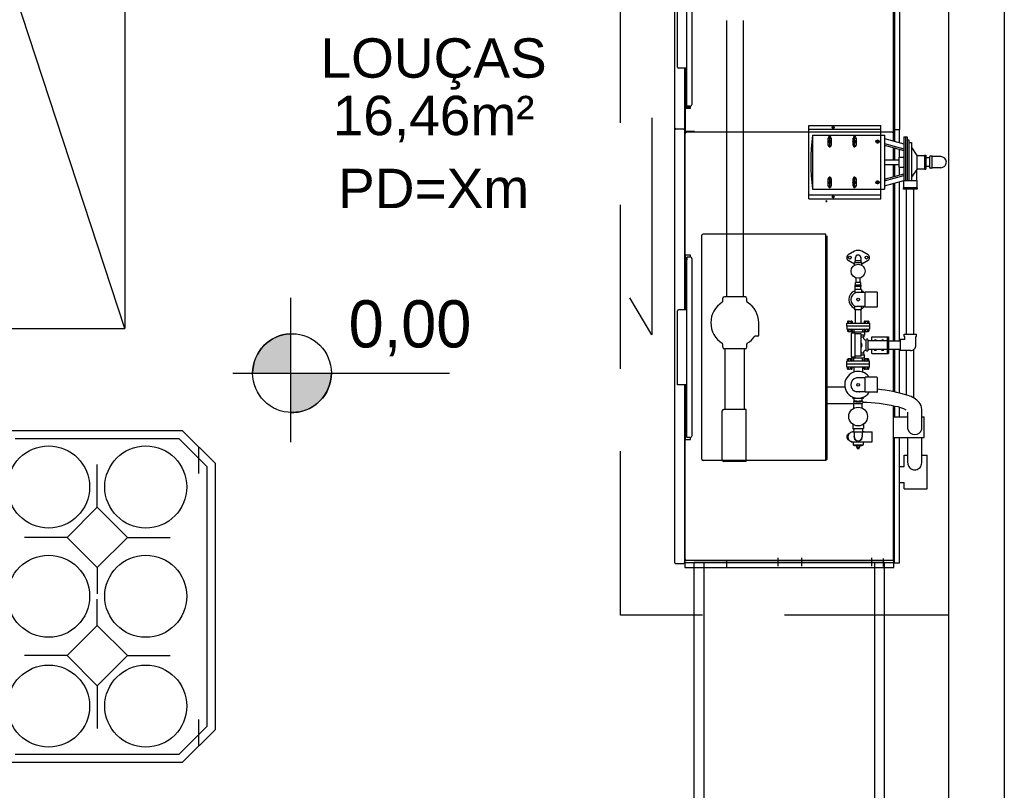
# Model space of a CAD drawing. Header units: millimetres. Extents: x 4 to 3534, y 14 to 98.
# Tile 128 of 161: x 31.14 to 34.14, y 53.88 to 56.23. Entities that reach past the tile are written whole.
import ezdxf

# ---------------------------------------------------------------- set-up
doc = ezdxf.new("R2010")
doc.units = ezdxf.units.MM
doc.header["$MEASUREMENT"] = 0
doc.linetypes.add('Dashed', pattern=[0.75, 0.5, -0.25])
doc.styles.add('Arial', font='arial.ttf')
doc.styles.add('CenturyGothic', font='GOTHIC.TTF')

msp = doc.modelspace()

# ---------------------------------------------------------------- hatches: boundary and pattern name
at = {"linetype": 'Continuous'}
for points in [[(31.9676, 55.14924), (31.9676, 55.26914), (31.9376, 55.26394), (31.9098, 55.25144), (31.8861, 55.23224), (31.868, 55.20774), (31.8567, 55.17954), (31.8528, 55.14924), (31.868, 55.14924), (31.9676, 55.14924)], [(31.9676, 55.02944), (31.9982, 55.03234), (32.0215, 55.03964), (32.0453, 55.05364), (32.0652, 55.07274), (32.0803, 55.09584), (32.0896, 55.12184), (32.0928, 55.14924), (31.9676, 55.14924), (31.9676, 55.03134), (31.9676, 55.02944)]]:
    msp.add_hatch(color=7, dxfattribs=at).paths.add_polyline_path(points)

# ---------------------------------------------------------------- linework, layer by layer
at = {"color": 7}
for p, q in [((34.1432, 58.57241), (34.1432, 51.82244)), ((33.9732, 58.42241), (33.9732, 52.92244)), ((33.139, 54.57164), (33.139, 56.50214)), ((33.8069, 56.51664), (33.8069, 55.89074)), ((33.8084, 56.50394), (33.8084, 55.89074)), ((33.8243, 56.50394), (33.8243, 55.89144)), ((33.8057, 55.88754), (33.8057, 56.49294)), ((33.1758, 55.96264), (33.1758, 56.42344)), ((33.1917, 55.96894), (33.1917, 56.41704)), ((33.1472, 56.08174), (33.1472, 56.30394)), ((33.1758, 56.07854), (33.1758, 56.30714)), ((33.2965, 56.22314), (33.2965, 55.38204)), ((33.3473, 56.22314), (33.3473, 55.38204)), ((33.1758, 56.07854), (33.1504, 56.07854)), ((33.1692, 55.89354), (33.1692, 56.07854)), ((33.1709, 56.07854), (33.1709, 55.98484)), ((33.1707, 55.88754), (33.1707, 55.98334)), ((33.1722, 55.98334), (33.1707, 55.98334)), ((33.1707, 55.95634), (33.1866, 55.95634)), ((33.1709, 55.98484), (33.1758, 55.98484)), ((33.1722, 55.88754), (33.1722, 55.98334)), ((33.1722, 55.95634), (33.1722, 55.98334)), ((33.1724, 55.97534), (33.1724, 55.98484)), ((33.1724, 55.97534), (33.1751, 55.97534)), ((33.1726, 55.96674), (33.175, 55.97084)), ((33.1726, 55.96094), (33.1726, 55.96674)), ((33.1789, 55.95934), (33.1742, 55.95934)), ((33.1801, 55.95754), (33.1745, 55.95754)), ((33.1758, 55.97084), (33.175, 55.97084)), ((33.1751, 55.97534), (33.1751, 55.98484)), ((33.1774, 55.96264), (33.1758, 55.96264)), ((33.1853, 55.96264), (33.1758, 55.96264)), ((33.1806, 55.96094), (33.1806, 55.96264)), ((33.1809, 55.96264), (33.1809, 55.95824)), ((33.1824, 55.96264), (33.1824, 55.95634)), ((33.1866, 55.95634), (33.1866, 55.96274)), ((33.0696, 55.92724), (33.0696, 55.26594)), ((33.1695, 55.90584), (33.1695, 55.34214)), ((33.2965, 55.90584), (33.2965, 55.88364)), ((33.5471, 55.67994), (33.5471, 55.90394)), ((33.5471, 55.90394), (33.7671, 55.90394)), ((33.6257, 55.89794), (33.6185, 55.89794)), ((33.6221, 55.90154), (33.6221, 55.89434)), ((33.7671, 55.67994), (33.7671, 55.90394)), ((33.8069, 55.85634), (33.8069, 55.90584)), ((33.1418, 55.89354), (33.1668, 55.89354)), ((33.1668, 55.89234), (33.1668, 55.89354)), ((33.1668, 55.89234), (33.1692, 55.89234)), ((33.1692, 55.34214), (33.1692, 55.89234)), ((33.1692, 55.89154), (33.1695, 55.89154)), ((33.1707, 55.48204), (33.1707, 55.87974)), ((33.8019, 55.88364), (33.1745, 55.88364)), ((33.1993, 55.88514), (33.1746, 55.88514)), ((33.1993, 55.88514), (33.1993, 55.88364)), ((33.5471, 55.89194), (33.7671, 55.89194)), ((33.5585, 55.87444), (33.7671, 55.87444)), ((33.5585, 55.87444), (33.5585, 55.70944)), ((33.6053, 55.86544), (33.617, 55.86544)), ((33.6066, 55.84344), (33.6066, 55.86544)), ((33.6111, 55.83644), (33.6111, 55.87244)), ((33.6156, 55.86544), (33.6156, 55.84344)), ((33.6813, 55.86544), (33.693, 55.86544)), ((33.6826, 55.84344), (33.6826, 55.86544)), ((33.6871, 55.83644), (33.6871, 55.87244)), ((33.6916, 55.86544), (33.6916, 55.84344)), ((33.7671, 55.87444), (33.7778, 55.87444)), ((33.7778, 55.87444), (33.7778, 55.70944)), ((33.8057, 55.85664), (33.8057, 55.87974)), ((33.8069, 55.89154), (33.8243, 55.89154)), ((33.8084, 55.85584), (33.8084, 55.89154)), ((33.8099, 55.85544), (33.8099, 55.89154)), ((33.8243, 55.85154), (33.8243, 55.89154)), ((33.8371, 55.86944), (33.8371, 55.73624)), ((33.8371, 55.86944), (33.8471, 55.86944)), ((33.8421, 55.86944), (33.8421, 55.73624)), ((33.8471, 55.86944), (33.8471, 55.73624)), ((33.6051, 55.85444), (33.6171, 55.85444)), ((33.6053, 55.84344), (33.617, 55.84344)), ((33.6111, 55.86044), (33.6111, 55.84844)), ((33.6811, 55.85444), (33.6931, 55.85444)), ((33.6813, 55.84344), (33.693, 55.84344)), ((33.6871, 55.86044), (33.6871, 55.84844)), ((33.7631, 55.85444), (33.7511, 55.85444)), ((33.7571, 55.86044), (33.7571, 55.84844)), ((33.7778, 55.86434), (33.8371, 55.84794)), ((33.7778, 55.84874), (33.8371, 55.83234)), ((33.7778, 55.84354), (33.8371, 55.82724)), ((33.8057, 55.79894), (33.8057, 55.83584)), ((33.8069, 55.79894), (33.8069, 55.83554)), ((33.8471, 55.85944), (33.8521, 55.85944)), ((33.8521, 55.85944), (33.8521, 55.73624)), ((33.8521, 55.85144), (33.8601, 55.85144)), ((33.8601, 55.85144), (33.8601, 55.73624)), ((33.8775, 55.81194), (33.8601, 55.83824)), ((33.8084, 55.79894), (33.8084, 55.83514)), ((33.8099, 55.79894), (33.8099, 55.83474)), ((33.8221, 55.80694), (33.8371, 55.80694)), ((33.8221, 55.80694), (33.8221, 55.77694)), ((33.8243, 55.80694), (33.8243, 55.83074)), ((33.8775, 55.81194), (33.9005, 55.81194)), ((33.8775, 55.77194), (33.8775, 55.81194)), ((33.9005, 55.81294), (33.9005, 55.77094)), ((33.9005, 55.81294), (33.9045, 55.81294)), ((33.9045, 55.81294), (33.9045, 55.77094)), ((33.9164, 55.77434), (33.9164, 55.80964)), ((33.9223, 55.81064), (33.9174, 55.81064)), ((33.9233, 55.77434), (33.9233, 55.80964)), ((33.9497, 55.80884), (33.9233, 55.80884)), ((33.7778, 55.79894), (33.8221, 55.79894)), ((33.7778, 55.78494), (33.8221, 55.78494)), ((33.8057, 55.74804), (33.8057, 55.78494)), ((33.8069, 55.74844), (33.8069, 55.78494)), ((33.8084, 55.74884), (33.8084, 55.78494)), ((33.8099, 55.74924), (33.8099, 55.78494)), ((33.8221, 55.77694), (33.8371, 55.77694)), ((33.8243, 55.75324), (33.8243, 55.77694)), ((33.9164, 55.80524), (33.9045, 55.80524)), ((33.9164, 55.77874), (33.9045, 55.77874)), ((33.9164, 55.77874), (33.9164, 55.80524)), ((33.6111, 55.71244), (33.6111, 55.74844)), ((33.6871, 55.71244), (33.6871, 55.74844)), ((33.7778, 55.74044), (33.8371, 55.75674)), ((33.7778, 55.73524), (33.8371, 55.75154)), ((33.8775, 55.77194), (33.8601, 55.74574)), ((33.8759, 55.76954), (33.8759, 55.73624)), ((33.8775, 55.77194), (33.9005, 55.77194)), ((33.9005, 55.77094), (33.9045, 55.77094)), ((33.9223, 55.77334), (33.9174, 55.77334)), ((33.9497, 55.77514), (33.9233, 55.77514)), ((33.6051, 55.73044), (33.6171, 55.73044)), ((33.6053, 55.74144), (33.617, 55.74144)), ((33.6053, 55.71944), (33.617, 55.71944)), ((33.6066, 55.71944), (33.6066, 55.74144)), ((33.6111, 55.73644), (33.6111, 55.72444)), ((33.6156, 55.74144), (33.6156, 55.71944)), ((33.6811, 55.73044), (33.6931, 55.73044)), ((33.6813, 55.74144), (33.693, 55.74144)), ((33.6813, 55.71944), (33.693, 55.71944)), ((33.6826, 55.71944), (33.6826, 55.74144)), ((33.6871, 55.73644), (33.6871, 55.72444)), ((33.6916, 55.74144), (33.6916, 55.71944)), ((33.7631, 55.73044), (33.7511, 55.73044)), ((33.7571, 55.73644), (33.7571, 55.72444)), ((33.7778, 55.71964), (33.8371, 55.73604)), ((33.8057, 55.24774), (33.8057, 55.72734)), ((33.8069, 55.24774), (33.8069, 55.72764)), ((33.8084, 55.24774), (33.8084, 55.72804)), ((33.8099, 55.24774), (33.8099, 55.72854)), ((33.8243, 55.24774), (33.8243, 55.73244)), ((33.8365, 55.73624), (33.8365, 55.71324)), ((33.8365, 55.73624), (33.8765, 55.73624)), ((33.8765, 55.73624), (33.8765, 55.71324)), ((33.5471, 55.69194), (33.7671, 55.69194)), ((33.5585, 55.70944), (33.7671, 55.70944)), ((33.6257, 55.68594), (33.6185, 55.68594)), ((33.6221, 55.68954), (33.6221, 55.68234)), ((33.7671, 55.70944), (33.7778, 55.70944)), ((33.8775, 55.71324), (33.8355, 55.71324)), ((33.8355, 55.71324), (33.8355, 55.70924)), ((33.8775, 55.70924), (33.8355, 55.70924)), ((33.8454, 55.26784), (33.8454, 55.70924)), ((33.8674, 55.26784), (33.8674, 55.70924)), ((33.8775, 55.71324), (33.8775, 55.70924)), ((33.5471, 55.67994), (33.7671, 55.67994)), ((33.6006, 55.67414), (33.5993, 55.67414)), ((33.5993, 55.66974), (33.6028, 55.67324)), ((33.2215, 54.88704), (33.2215, 55.56904)), ((33.5993, 55.57294), (33.2253, 55.57294)), ((33.5993, 54.88314), (33.5993, 55.57294)), ((33.6037, 55.22254), (33.6037, 55.56784)), ((33.1866, 55.50904), (33.1707, 55.50904)), ((33.1722, 55.48204), (33.1722, 55.50904)), ((33.1866, 55.50274), (33.1866, 55.50904)), ((33.6867, 55.52034), (33.6676, 55.50934)), ((33.7279, 55.50934), (33.7089, 55.52034)), ((33.1722, 55.48204), (33.1707, 55.48204)), ((33.1709, 55.48064), (33.1758, 55.48064)), ((33.1709, 55.48064), (33.1709, 55.34214)), ((33.1758, 54.95314), (33.1758, 55.50284)), ((33.1853, 55.50284), (33.1758, 55.50284)), ((33.1758, 55.50284), (33.1758, 55.49464)), ((33.1758, 55.50284), (33.1774, 55.50284)), ((33.1917, 54.95954), (33.1917, 55.49654)), ((33.6676, 55.49284), (33.6867, 55.48184)), ((33.6867, 55.48674), (33.7089, 55.48674)), ((33.6867, 55.47814), (33.6867, 55.48674)), ((33.689, 55.48674), (33.6888, 55.49154)), ((33.7067, 55.49154), (33.6888, 55.49154)), ((33.6898, 55.49154), (33.6898, 55.50104)), ((33.7057, 55.50104), (33.7057, 55.49154)), ((33.7066, 55.48674), (33.7067, 55.49154)), ((33.7089, 55.48184), (33.7279, 55.49284)), ((33.7089, 55.47814), (33.7089, 55.48674)), ((33.1695, 55.42814), (33.1709, 55.42814)), ((33.7073, 55.41694), (33.6883, 55.41694)), ((33.6883, 55.41334), (33.6883, 55.41694)), ((33.7058, 55.42484), (33.6897, 55.42484)), ((33.6897, 55.41694), (33.6897, 55.42484)), ((33.6914, 55.42484), (33.6914, 55.43914)), ((33.7041, 55.42484), (33.7041, 55.43914)), ((33.7058, 55.41694), (33.7058, 55.42484)), ((33.7073, 55.41334), (33.7073, 55.41694)), ((33.7081, 55.40424), (33.6875, 55.40424)), ((33.6875, 55.40424), (33.6875, 55.39274)), ((33.7073, 55.41334), (33.6883, 55.41334)), ((33.6892, 55.40424), (33.6892, 55.41334)), ((33.7196, 55.39464), (33.6932, 55.39464)), ((33.7064, 55.40424), (33.7064, 55.41334)), ((33.7081, 55.40424), (33.7081, 55.39464)), ((33.7549, 55.39604), (33.7196, 55.39604)), ((33.7196, 55.35044), (33.7196, 55.39604)), ((33.7565, 55.35204), (33.7565, 55.39444)), ((31.9676, 55.37904), (31.9676, 54.93904)), ((33.0696, 55.26594), (33.0023, 55.37904)), ((33.2854, 55.36764), (33.2854, 55.37724)), ((33.3537, 55.38204), (33.2902, 55.38204)), ((33.3584, 55.36764), (33.3584, 55.37704)), ((33.1472, 55.11354), (33.1472, 55.33894)), ((33.1758, 55.34214), (33.1504, 55.34214)), ((33.1758, 55.11354), (33.1758, 55.34214)), ((33.6875, 55.34224), (33.6875, 55.35374)), ((33.7081, 55.34224), (33.6875, 55.34224)), ((33.6895, 55.33684), (33.6896, 55.34224)), ((33.6895, 55.30184), (33.6895, 55.33674)), ((33.7196, 55.35174), (33.6932, 55.35174)), ((33.7066, 55.33684), (33.7064, 55.34224)), ((33.7066, 55.30184), (33.7066, 55.33674)), ((33.7081, 55.34224), (33.7081, 55.35174)), ((33.7549, 55.35044), (33.7196, 55.35044)), ((33.3949, 55.26534), (33.3949, 55.30264)), ((33.6628, 55.30184), (33.6628, 55.29224)), ((33.6629, 55.30184), (33.7327, 55.30184)), ((33.6655, 55.30644), (33.6655, 55.30184)), ((33.6658, 55.30704), (33.6664, 55.30764)), ((33.6664, 55.30764), (33.6784, 55.30764)), ((33.6689, 55.30644), (33.6689, 55.30184)), ((33.6758, 55.30644), (33.6758, 55.30184)), ((33.6789, 55.30704), (33.6784, 55.30764)), ((33.6793, 55.30644), (33.6793, 55.30184)), ((33.7163, 55.30644), (33.7163, 55.30184)), ((33.7166, 55.30704), (33.7172, 55.30764)), ((33.7172, 55.30764), (33.7292, 55.30764)), ((33.7197, 55.30644), (33.7197, 55.30184)), ((33.7266, 55.30644), (33.7266, 55.30184)), ((33.7297, 55.30704), (33.7292, 55.30764)), ((33.7301, 55.30644), (33.7301, 55.30184)), ((33.7327, 55.30184), (33.7327, 55.29224)), ((31.9676, 55.26914), (31.9676, 55.02944)), ((33.6629, 55.29234), (33.6629, 55.28284)), ((33.7327, 55.29234), (33.6629, 55.29234)), ((33.6629, 55.28284), (33.7327, 55.28284)), ((33.6652, 55.28214), (33.6652, 55.27654)), ((33.6778, 55.27604), (33.667, 55.27604)), ((33.6684, 55.27594), (33.6692, 55.27514)), ((33.6688, 55.28214), (33.6688, 55.27654)), ((33.6756, 55.27514), (33.6692, 55.27514)), ((33.6763, 55.27594), (33.6756, 55.27514)), ((33.676, 55.28214), (33.676, 55.27654)), ((33.6883, 55.27094), (33.6771, 55.27094)), ((33.6771, 55.19784), (33.6771, 55.27094)), ((33.7168, 55.27414), (33.6787, 55.27414)), ((33.6787, 55.27414), (33.6787, 55.27094)), ((33.6796, 55.28214), (33.6796, 55.27654)), ((33.6844, 55.28284), (33.6844, 55.27414)), ((33.6883, 55.19784), (33.6883, 55.27094)), ((33.7073, 55.26844), (33.6883, 55.26844)), ((33.7073, 55.20044), (33.7073, 55.26844)), ((33.7111, 55.28284), (33.7111, 55.27414)), ((33.716, 55.28214), (33.716, 55.27654)), ((33.7168, 55.27414), (33.7168, 55.26454)), ((33.7286, 55.27604), (33.7178, 55.27604)), ((33.7192, 55.27594), (33.72, 55.27514)), ((33.7196, 55.28214), (33.7196, 55.27654)), ((33.7264, 55.27514), (33.72, 55.27514)), ((33.7271, 55.27594), (33.7264, 55.27514)), ((33.7268, 55.28214), (33.7268, 55.27654)), ((33.7304, 55.28214), (33.7304, 55.27654)), ((33.7327, 55.29234), (33.7327, 55.28284)), ((33.8385, 55.26784), (33.8758, 55.26784)), ((33.8385, 55.26094), (33.8385, 55.26784)), ((33.8758, 55.26094), (33.8758, 55.26784)), ((33.2854, 55.22804), (33.2854, 55.23764)), ((33.3584, 55.22804), (33.3584, 55.23764)), ((33.3918, 55.26214), (33.3827, 55.26214)), ((33.7168, 55.26454), (33.7073, 55.26454)), ((33.7154, 55.25914), (33.7073, 55.25914)), ((33.7138, 55.25764), (33.7138, 55.25834)), ((33.7162, 55.25994), (33.7162, 55.26384)), ((33.7217, 55.25044), (33.721, 55.25044)), ((33.7225, 55.21674), (33.7225, 55.25204)), ((33.7272, 55.25284), (33.7233, 55.25284)), ((33.728, 55.21674), (33.728, 55.25204)), ((33.7865, 55.24774), (33.728, 55.24774)), ((33.7391, 55.25984), (33.7899, 55.25984)), ((33.7391, 55.24774), (33.7391, 55.25984)), ((33.7865, 55.25984), (33.7865, 55.20904)), ((33.7899, 55.25344), (33.7865, 55.25344)), ((33.7899, 55.25984), (33.7899, 55.20904)), ((33.7899, 55.24774), (33.826, 55.24774)), ((33.826, 55.25124), (33.826, 55.21784)), ((33.8405, 55.25124), (33.826, 55.25124)), ((33.8385, 55.26094), (33.8405, 55.26094)), ((33.8405, 55.25124), (33.8405, 55.26094)), ((33.8739, 55.26094), (33.8758, 55.26094)), ((33.8739, 55.23464), (33.8739, 55.26094)), ((33.3537, 55.22324), (33.2902, 55.22324)), ((33.2927, 55.03864), (33.2927, 55.22324)), ((33.3512, 55.03864), (33.3512, 55.22324)), ((33.6037, 54.88824), (33.6037, 55.22254)), ((33.7154, 55.20974), (33.7073, 55.20974)), ((33.7138, 55.21044), (33.7138, 55.21124)), ((33.7162, 55.20504), (33.7162, 55.20894)), ((33.7217, 55.21834), (33.721, 55.21834)), ((33.7272, 55.21604), (33.7233, 55.21604)), ((33.7865, 55.22104), (33.728, 55.22104)), ((33.7391, 55.20904), (33.7391, 55.22104)), ((33.7391, 55.20904), (33.7899, 55.20904)), ((33.7899, 55.21534), (33.7865, 55.21534)), ((33.826, 55.22104), (33.7899, 55.22104)), ((33.8057, 55.09244), (33.8057, 55.22104)), ((33.8069, 55.09224), (33.8069, 55.22104)), ((33.8084, 55.09194), (33.8084, 55.22104)), ((33.8099, 55.09164), (33.8099, 55.22104)), ((33.8243, 55.08834), (33.8243, 55.22104)), ((33.8572, 55.21784), (33.826, 55.21784)), ((33.8455, 55.08274), (33.8455, 55.21754)), ((33.8675, 55.07334), (33.8675, 55.22154)), ((33.6629, 55.17644), (33.6629, 55.18604)), ((33.7327, 55.18604), (33.6629, 55.18604)), ((33.6629, 55.16694), (33.6629, 55.17644)), ((33.7327, 55.17644), (33.6629, 55.17644)), ((33.6652, 55.18654), (33.6652, 55.19214)), ((33.667, 55.19274), (33.6778, 55.19274)), ((33.6684, 55.19284), (33.6692, 55.19364)), ((33.6688, 55.18654), (33.6688, 55.19214)), ((33.6692, 55.19364), (33.6756, 55.19364)), ((33.6763, 55.19284), (33.6756, 55.19364)), ((33.676, 55.18654), (33.676, 55.19214)), ((33.6883, 55.19784), (33.6771, 55.19784)), ((33.6787, 55.19474), (33.6787, 55.19784)), ((33.7168, 55.19474), (33.6787, 55.19474)), ((33.6796, 55.18654), (33.6796, 55.19214)), ((33.6844, 55.18604), (33.6844, 55.19474)), ((33.7073, 55.20044), (33.6883, 55.20044)), ((33.7168, 55.20424), (33.7073, 55.20424)), ((33.7111, 55.18604), (33.7111, 55.19474)), ((33.716, 55.18654), (33.716, 55.19214)), ((33.7168, 55.19474), (33.7168, 55.20424)), ((33.7178, 55.19274), (33.7286, 55.19274)), ((33.7192, 55.19284), (33.72, 55.19364)), ((33.7196, 55.18654), (33.7196, 55.19214)), ((33.72, 55.19364), (33.7264, 55.19364)), ((33.7271, 55.19284), (33.7264, 55.19364)), ((33.7268, 55.18654), (33.7268, 55.19214)), ((33.7304, 55.18654), (33.7304, 55.19214)), ((33.7327, 55.17644), (33.7327, 55.18604)), ((33.7327, 55.16694), (33.7327, 55.17644)), ((31.7927, 55.14924), (32.4527, 55.14924)), ((31.8528, 55.14924), (32.0928, 55.14924)), ((33.7327, 55.16694), (33.6629, 55.16694)), ((33.6655, 55.16234), (33.6655, 55.16694)), ((33.6658, 55.16174), (33.6664, 55.16114)), ((33.6784, 55.16114), (33.6664, 55.16114)), ((33.6689, 55.16234), (33.6689, 55.16694)), ((33.6758, 55.16234), (33.6758, 55.16694)), ((33.6789, 55.16174), (33.6784, 55.16114)), ((33.6793, 55.16234), (33.6793, 55.16694)), ((33.6813, 55.15174), (33.683, 55.15174)), ((33.6813, 55.15104), (33.6813, 55.15174)), ((33.6843, 55.16694), (33.6848, 55.15244)), ((33.7113, 55.16694), (33.7107, 55.15244)), ((33.7126, 55.15174), (33.7142, 55.15174)), ((33.7142, 55.15104), (33.7142, 55.15174)), ((33.7163, 55.16234), (33.7163, 55.16694)), ((33.7166, 55.16174), (33.7172, 55.16114)), ((33.7292, 55.16114), (33.7172, 55.16114)), ((33.7197, 55.16234), (33.7197, 55.16694)), ((33.7266, 55.16234), (33.7266, 55.16694)), ((33.7297, 55.16174), (33.7292, 55.16114)), ((33.7301, 55.16234), (33.7301, 55.16694)), ((33.7196, 55.13514), (33.693, 55.13514)), ((33.7549, 55.13644), (33.7196, 55.13644)), ((33.7196, 55.09084), (33.7196, 55.13644)), ((33.7565, 55.09244), (33.7565, 55.13484)), ((33.1758, 55.11354), (33.1472, 55.11354)), ((33.1692, 54.57004), (33.1692, 55.11354)), ((33.1695, 55.11354), (33.1695, 54.55654)), ((33.1709, 55.11354), (33.1709, 54.97544)), ((33.6037, 55.10734), (33.6573, 55.10734)), ((33.7196, 55.09224), (33.693, 55.09224)), ((33.7549, 55.09084), (33.7196, 55.09084)), ((33.6037, 55.05654), (33.6866, 55.05654)), ((33.6813, 55.07254), (33.6813, 55.07624)), ((33.6813, 55.07254), (33.7142, 55.07254)), ((33.6835, 55.06254), (33.6835, 55.05924)), ((33.7105, 55.05614), (33.6851, 55.05614)), ((33.6851, 55.04254), (33.6851, 55.05614)), ((33.6854, 55.06404), (33.7102, 55.06404)), ((33.6855, 55.06244), (33.6858, 55.07254)), ((33.6867, 55.05614), (33.6867, 55.05774)), ((33.7049, 55.05774), (33.6906, 55.05774)), ((33.7089, 55.05614), (33.7089, 55.05774)), ((33.7101, 55.06244), (33.7098, 55.07254)), ((33.7105, 55.04254), (33.7105, 55.05614)), ((33.7121, 55.06254), (33.7121, 55.05924)), ((33.7142, 55.07254), (33.7142, 55.07624)), ((33.2839, 54.88464), (33.2839, 55.03384)), ((33.357, 55.03864), (33.2887, 55.03864)), ((33.357, 54.87984), (33.357, 55.03864)), ((33.8057, 54.58264), (33.8057, 55.04914)), ((33.8069, 55.01624), (33.8069, 55.04894)), ((33.8084, 55.01624), (33.8084, 55.04854)), ((33.8099, 55.01624), (33.8099, 55.04824)), ((33.8243, 55.01624), (33.8243, 55.04484)), ((33.849, 54.97834), (33.849, 55.02994)), ((33.8917, 54.97814), (33.8917, 55.03864)), ((33.8057, 55.01624), (33.849, 55.01624)), ((33.8917, 55.01624), (33.8986, 55.01624)), ((33.8986, 54.95274), (33.8986, 55.01624)), ((31.6391, 54.97354), (31.1191, 54.97354)), ((31.7391, 54.87354), (31.6391, 54.97354)), ((33.1707, 54.58264), (33.1707, 54.97404)), ((33.1722, 54.97404), (33.1707, 54.97404)), ((33.1709, 54.97544), (33.1758, 54.97544)), ((33.1722, 54.94704), (33.1722, 54.97404)), ((33.6842, 54.97284), (33.679, 54.96974)), ((33.6819, 54.99314), (33.6819, 54.98094)), ((33.682, 54.97004), (33.6841, 54.97004)), ((33.7121, 54.97944), (33.6834, 54.97944)), ((33.6844, 54.97944), (33.6841, 54.96904)), ((33.7115, 54.96894), (33.6841, 54.96894)), ((33.6859, 54.96894), (33.6859, 54.95494)), ((33.7097, 54.96894), (33.7097, 54.95494)), ((33.7111, 54.97944), (33.7115, 54.96904)), ((33.7161, 54.97004), (33.7113, 54.97284)), ((33.7114, 54.97004), (33.7391, 54.97004)), ((33.7137, 54.99314), (33.7137, 54.98094)), ((33.7407, 54.94154), (33.7407, 54.96844)), ((31.6288, 54.94854), (31.1295, 54.94854)), ((31.7141, 54.86324), (31.6288, 54.94854)), ((33.1707, 54.94704), (33.1866, 54.94704)), ((33.1758, 54.95314), (33.1758, 54.96144)), ((33.1853, 54.95314), (33.1758, 54.95314)), ((33.1866, 54.94704), (33.1866, 54.95334)), ((33.6706, 54.96494), (33.6676, 54.96324)), ((33.6676, 54.94674), (33.6706, 54.94504)), ((33.6816, 54.93904), (33.6767, 54.94084)), ((33.6795, 54.93984), (33.6826, 54.93804)), ((33.6819, 54.93994), (33.7391, 54.93994)), ((33.6827, 54.93754), (33.6827, 54.93114)), ((33.7129, 54.93994), (33.7129, 54.93114)), ((33.7129, 54.93804), (33.7161, 54.93984)), ((33.8057, 54.95274), (33.8986, 54.95274)), ((33.8069, 54.55654), (33.8069, 54.95274)), ((33.8084, 54.57094), (33.8084, 54.95274)), ((33.8243, 54.57094), (33.8243, 54.95274)), ((33.8491, 54.87544), (33.849, 54.95274)), ((33.8916, 54.87534), (33.8916, 54.95274)), ((31.6891, 54.84354), (31.6891, 54.92354)), ((33.7113, 54.92954), (33.6843, 54.92954)), ((33.6867, 54.92954), (33.6867, 54.92724)), ((33.7089, 54.92724), (33.6867, 54.92724)), ((33.6926, 54.92714), (33.6925, 54.92404)), ((33.6931, 54.92404), (33.6925, 54.92404)), ((33.6925, 54.92404), (33.703, 54.92404)), ((33.6946, 54.92074), (33.6946, 54.92244)), ((33.6994, 54.91924), (33.6961, 54.91924)), ((33.701, 54.92074), (33.701, 54.92244)), ((33.703, 54.92404), (33.7029, 54.92714)), ((33.7089, 54.92954), (33.7089, 54.92724)), ((33.5993, 54.88314), (33.2253, 54.88314)), ((33.357, 54.87984), (33.2887, 54.87984)), ((33.6028, 54.88604), (33.5993, 54.88954)), ((33.6006, 54.88514), (33.5993, 54.88514)), ((33.8385, 54.89904), (33.8491, 54.89904)), ((33.8385, 54.86494), (33.8385, 54.89904)), ((33.8491, 54.87534), (33.8494, 54.87184)), ((33.8913, 54.87184), (33.8916, 54.87544)), ((33.8916, 54.89904), (33.9084, 54.89904)), ((33.9084, 54.79694), (33.9084, 54.89904)), ((31.3791, 54.74054), (31.3791, 54.87054)), ((31.7141, 54.07394), (31.7141, 54.86324)), ((31.7391, 54.06354), (31.7391, 54.87354)), ((33.8243, 54.86494), (33.8385, 54.86494)), ((33.8494, 54.87184), (33.8504, 54.86834)), ((33.8504, 54.86834), (33.852, 54.86504)), ((33.852, 54.86504), (33.8541, 54.86214)), ((33.8541, 54.86214), (33.8567, 54.85954)), ((33.8567, 54.85954), (33.8597, 54.85754)), ((33.8597, 54.85754), (33.8631, 54.85604)), ((33.8631, 54.85604), (33.8667, 54.85504)), ((33.8667, 54.85504), (33.8704, 54.85474)), ((33.8704, 54.85474), (33.874, 54.85504)), ((33.874, 54.85504), (33.8776, 54.85604)), ((33.8776, 54.85604), (33.881, 54.85754)), ((33.881, 54.85754), (33.884, 54.85964)), ((33.884, 54.85964), (33.8866, 54.86214)), ((33.8866, 54.86214), (33.8887, 54.86504)), ((33.8887, 54.86504), (33.8903, 54.86834)), ((33.8903, 54.86834), (33.8913, 54.87184)), ((33.8243, 54.81634), (33.8385, 54.81634)), ((33.8385, 54.79694), (33.8385, 54.81634)), ((33.8385, 54.79694), (33.9084, 54.79694)), ((31.2872, 54.64854), (31.1572, 54.64854)), ((31.471, 54.64854), (31.601, 54.64854)), ((33.8018, 54.57874), (33.1746, 54.57874)), ((33.2965, 54.57874), (33.2965, 54.55654)), ((33.4528, 54.58654), (33.4528, 54.56114)), ((33.5249, 54.58654), (33.5249, 54.56114)), ((33.7389, 54.58654), (33.7389, 54.56114)), ((33.7751, 54.56034), (33.7751, 54.58404)), ((31.3791, 54.55664), (31.3791, 54.47664)), ((33.1418, 54.56884), (33.1668, 54.56884)), ((33.1668, 54.56884), (33.1668, 54.57004)), ((33.1668, 54.57004), (33.1692, 54.57004)), ((33.1692, 54.57094), (33.1695, 54.57094)), ((33.1695, 54.57244), (33.8069, 54.57244)), ((33.1695, 54.55654), (33.8069, 54.55654)), ((33.1982, 52.97244), (33.1982, 54.57244)), ((33.7782, 54.57244), (33.1982, 54.57244)), ((33.2282, 53.00244), (33.2282, 54.57244)), ((33.7482, 53.00244), (33.7482, 54.57244)), ((33.7782, 52.97244), (33.7782, 54.57244)), ((33.8069, 54.57094), (33.8243, 54.57094)), ((31.3791, 54.38054), (31.3791, 54.46054)), ((31.2872, 54.28854), (31.1572, 54.28854)), ((31.471, 54.28854), (31.601, 54.28854)), ((31.3791, 54.19664), (31.3791, 54.06664)), ((31.6288, 53.98854), (31.7141, 54.07394)), ((31.6891, 54.01354), (31.6891, 54.09354)), ((31.6391, 53.96354), (31.7391, 54.06354)), ((31.1295, 53.98854), (31.6288, 53.98854)), ((31.1191, 53.96354), (31.6391, 53.96354))]:
    msp.add_line(p, q, dxfattribs=at)
msp.add_lwpolyline([(31.0032, 56.68524), (31.0032, 55.28524), (31.4632, 55.28524), (31.0032, 56.68524), (31.4632, 56.68524), (31.4632, 55.28524)], dxfattribs=at)
at = {"color": 7, "linetype": 'Dashed'}
msp.add_lwpolyline([(33.9732, 56.66184), (33.9732, 54.41184), (32.9732, 54.41184), (32.9732, 56.66184), (33.9732, 56.66184)], dxfattribs=at)
at = {"color": 7}
for points in [[(31.471, 54.64854), (31.3791, 54.55664), (31.2872, 54.64854), (31.3791, 54.74054), (31.471, 54.64854)], [(31.471, 54.28854), (31.3791, 54.38054), (31.2872, 54.28854), (31.3791, 54.19664), (31.471, 54.28854)]]:
    msp.add_lwpolyline(points, close=True, dxfattribs=at)
for centre, radius in [((33.6221, 55.89794), 0.003), ((33.6111, 55.85444), 0.005), ((33.6871, 55.85444), 0.005), ((33.7571, 55.85444), 0.005), ((33.6111, 55.73044), 0.005), ((33.6871, 55.73044), 0.005), ((33.7571, 55.73044), 0.005), ((33.6221, 55.68594), 0.003), ((33.6724, 55.50104), 0.00437), ((33.7232, 55.50104), 0.00437), ((33.6978, 55.45974), 0.02144), ((33.6978, 55.37324), 0.00437), ((31.9728, 55.14924), 0.12), ((33.6978, 55.11364), 0.00437), ((33.6978, 55.01694), 0.02857), ((31.2311, 54.80234), 0.125), ((31.5272, 54.80234), 0.125), ((31.2311, 54.46944), 0.125), ((31.5272, 54.46944), 0.125), ((31.2311, 54.13484), 0.125), ((31.5272, 54.13484), 0.125)]:
    msp.add_circle(centre, radius, dxfattribs=at)
for centre, radius, start, end in [((33.1504, 56.08174), 0.00317, 180, 270), ((33.1745, 55.95524), 0.00229, 90, 151.438), ((33.1742, 55.96094), 0.0016, 180, 270), ((33.1789, 55.96094), 0.0016, 270, 0), ((33.1801, 55.95824), 0.000787, 0, 0), ((33.1801, 55.95824), 0.00229, 299.923, 0), ((33.1853, 55.96894), 0.00635, 270, 0), ((33.1418, 55.89634), 0.00278, 180, 270), ((33.1418, 55.89074), 0.00278, 90, 180), ((33.1746, 55.88754), 0.00389, 180, 270), ((33.1746, 55.87974), 0.00389, 90, 180), ((33.1746, 55.88754), 0.00239, 180, 270), ((34.2366, 55.79194), 0.68312, 173.064, 186.936), ((33.6111, 55.86544), 0.0045, 0, 180), ((33.6871, 55.86544), 0.0045, 0, 180), ((33.8018, 55.88754), 0.00389, 270, 0), ((33.8018, 55.87974), 0.00389, 0.00002, 90), ((33.6111, 55.84344), 0.0045, 180, 0), ((33.6871, 55.84344), 0.0045, 180, 0), ((33.9174, 55.80964), 0.00102, 90, 180), ((33.9223, 55.80964), 0.00102, 0.00018, 90), ((33.9497, 55.79194), 0.01689, 270, 90), ((33.6111, 55.74144), 0.0045, 0, 180), ((33.6871, 55.74144), 0.0045, 0, 180), ((33.9174, 55.77434), 0.00102, 180, 270), ((33.9223, 55.77434), 0.00102, 270, 0.00002), ((33.6111, 55.71944), 0.0045, 180, 0), ((33.6871, 55.71944), 0.0045, 180, 0), ((33.6006, 55.67104), 0.0031, 0.00002, 90), ((33.2253, 55.56904), 0.00389, 90, 180), ((33.6724, 55.50104), 0.00953, 138.19, 221.81), ((33.6724, 55.50104), 0.00953, 120, 138.19), ((33.6978, 55.50104), 0.02223, 60.0002, 120), ((33.6978, 55.50104), 0.00806, 349.834, 190.166), ((33.6978, 55.50104), 0.00794, 0.00018, 180), ((33.7232, 55.50104), 0.00953, 0.00007, 60), ((33.1853, 55.49654), 0.00635, 0, 89.9999), ((33.6724, 55.50104), 0.00953, 221.81, 238.837), ((33.6978, 55.50104), 0.02223, 239.775, 240.009), ((33.7232, 55.50104), 0.00953, 300, 0.00007), ((33.6978, 55.37324), 0.02857, 111.182, 248.818), ((33.6974, 55.37324), 0.02189, 102.165, 180), ((33.6978, 55.37324), 0.02857, 48.6185, 68.8149), ((33.7549, 55.39444), 0.0016, 0.00002, 90), ((33.3219, 55.30264), 0.07303, 121.398, 238.598), ((33.2822, 55.36764), 0.00317, 301.399, 359.998), ((33.2902, 55.37724), 0.00478, 89.9983, 179.998), ((33.3537, 55.37724), 0.00478, 359.998, 89.9983), ((33.3616, 55.36764), 0.00317, 179.998, 238.592), ((33.3219, 55.30264), 0.07303, 359.998, 58.6), ((33.6974, 55.37324), 0.02189, 180, 257.835), ((33.1504, 55.33894), 0.00317, 90, 180), ((33.6978, 55.37324), 0.02857, 291.185, 311.397), ((33.7549, 55.35204), 0.0016, 270, 0), ((33.6672, 55.30574), 0.00184, 20.228, 159.772), ((33.6724, 55.30204), 0.00557, 51.5605, 128.44), ((33.6776, 55.30574), 0.00184, 20.228, 159.772), ((33.718, 55.30574), 0.00184, 20.228, 159.772), ((33.7232, 55.30204), 0.00557, 51.5605, 128.44), ((33.7284, 55.30574), 0.00184, 20.228, 159.772), ((31.9728, 55.14924), 0.12, 92.4939, 180), ((33.3918, 55.26534), 0.00317, 269.998, 359.998), ((33.667, 55.27964), 0.00313, 54.868, 125.132), ((33.667, 55.27914), 0.00313, 234.869, 305.131), ((33.6724, 55.27104), 0.01166, 72.0112, 107.989), ((33.6724, 55.28764), 0.01166, 252.011, 287.989), ((33.6778, 55.27964), 0.00313, 54.8681, 125.132), ((33.6778, 55.27914), 0.00313, 234.868, 305.132), ((33.7178, 55.27964), 0.00313, 54.868, 125.132), ((33.7178, 55.27914), 0.00313, 234.869, 305.131), ((33.7232, 55.27104), 0.01166, 72.0112, 107.989), ((33.7232, 55.28764), 0.01166, 252.011, 287.989), ((33.7286, 55.27964), 0.00313, 54.8681, 125.132), ((33.7286, 55.27914), 0.00313, 234.868, 305.132), ((33.2822, 55.23764), 0.00317, 359.998, 58.6038), ((33.3616, 55.23754), 0.00317, 121.399, 179.998), ((33.3219, 55.30264), 0.07303, 301.397, 326.327), ((33.6978, 55.23444), 0.01191, 323.096, 36.9044), ((33.7082, 55.25004), 0.0016, 270, 282.165), ((33.7146, 55.25834), 0.000787, 0, 0), ((33.721, 55.25764), 0.00714, 180, 270), ((33.7154, 55.26384), 0.000787, 0, 0), ((33.7154, 55.25994), 0.000787, 0, 0), ((33.7217, 55.25124), 0.000787, 0, 0), ((33.7233, 55.25204), 0.000787, 0, 0), ((33.7272, 55.25204), 0.000787, 0, 0), ((33.7502, 55.24594), 0.00437, 24.7376, 155.262), ((33.7724, 55.24594), 0.00437, 24.7376, 155.262), ((33.2902, 55.22804), 0.00478, 179.998, 269.998), ((33.3537, 55.22804), 0.00478, 269.998, 359.998), ((33.7146, 55.21044), 0.000787, 0, 0), ((33.721, 55.21124), 0.00714, 90, 180), ((33.7154, 55.20894), 0.000787, 0, 0), ((33.7154, 55.20504), 0.000787, 0, 0), ((33.7217, 55.21754), 0.000787, 0, 0), ((33.7233, 55.21674), 0.000787, 0, 0), ((33.7272, 55.21674), 0.000787, 0, 0), ((33.7502, 55.22294), 0.00437, 204.738, 335.262), ((33.7724, 55.22294), 0.00437, 204.738, 335.262), ((33.8572, 55.23454), 0.0167, 270, 0.49954), ((33.667, 55.18964), 0.00313, 54.868, 125.132), ((33.667, 55.18914), 0.00313, 234.868, 305.132), ((33.6724, 55.18104), 0.01166, 72.0111, 107.989), ((33.6724, 55.19764), 0.01166, 252.011, 287.989), ((33.6778, 55.18964), 0.00313, 54.8686, 125.131), ((33.6778, 55.18914), 0.00313, 234.868, 305.132), ((33.7178, 55.18964), 0.00313, 54.868, 125.132), ((33.7178, 55.18914), 0.00313, 234.868, 305.132), ((33.7232, 55.18104), 0.01166, 72.0111, 107.989), ((33.7232, 55.19764), 0.01166, 252.011, 287.989), ((33.7286, 55.18964), 0.00313, 54.8686, 125.131), ((33.7286, 55.18914), 0.00313, 234.868, 305.132), ((31.9728, 55.14924), 0.12, 267.506, 0), ((33.6978, 55.11364), 0.04088, 90.0001, 326.089), ((33.6672, 55.16294), 0.00184, 200.228, 339.772), ((33.6724, 55.16664), 0.00557, 231.56, 308.44), ((33.6776, 55.16294), 0.00184, 200.228, 339.772), ((33.6978, 55.11364), 0.04088, 33.9136, 90), ((33.718, 55.16294), 0.00184, 200.228, 339.772), ((33.7232, 55.16664), 0.00557, 231.56, 308.44), ((33.7284, 55.16294), 0.00184, 200.228, 339.772), ((33.6974, 55.11364), 0.02189, 101.682, 258.278), ((33.7024, 55.13354), 0.0016, 77.8352, 89.9999), ((33.7549, 55.13484), 0.0016, 0.00007, 90), ((33.7024, 55.09384), 0.0016, 270, 282.165), ((33.6981, 55.11364), 0.02189, 281.722, 282.165), ((33.7549, 55.09244), 0.0016, 270, 0), ((33.6971, 54.56134), 0.54213, 73.5427, 83.7018), ((33.6906, 55.04654), 0.0175, 65.9096, 114.09), ((33.6906, 55.07514), 0.0175, 245.91, 294.09), ((33.7049, 55.04654), 0.0175, 65.9096, 114.09), ((33.7049, 55.07514), 0.0175, 245.91, 294.09), ((33.7038, 54.58254), 0.47766, 77.03, 89.0088), ((33.8255, 55.00604), 0.07927, 42.9861, 71.5086), ((33.8571, 55.03774), 0.03461, 1.58631, 40.391), ((33.2887, 55.03384), 0.00478, 90, 180), ((33.7954, 54.94504), 0.10406, 61.7713, 81.4002), ((33.6819, 54.95494), 0.01509, 89.7461, 270), ((33.6834, 54.98094), 0.00152, 180, 270), ((33.7121, 54.98094), 0.00152, 270, 0.00007), ((33.7391, 54.96844), 0.0016, 0.00024, 90), ((33.8704, 54.98444), 0.02223, 196.153, 343.568), ((33.1853, 54.95954), 0.00635, 270, 0), ((33.6724, 54.95494), 0.00953, 120.002, 239.999), ((33.6811, 54.93754), 0.0016, 0.00013, 69.8588), ((33.6978, 54.95494), 0.01297, 156.884, 23.1204), ((33.6978, 54.95494), 0.01193, 180, 0.17799), ((33.7391, 54.94144), 0.0016, 270, 0.00007), ((33.6843, 54.93114), 0.0016, 180, 270), ((33.6931, 54.92244), 0.00152, 0.00013, 90.0007), ((33.6961, 54.92074), 0.00152, 180, 269.999), ((33.6963, 54.92074), 0.00152, 269.999, 0.00002), ((33.6993, 54.92074), 0.00152, 180, 269.999), ((33.6994, 54.92074), 0.00152, 269.999, 0.00002), ((33.7025, 54.92244), 0.00152, 90.0007, 180), ((33.7113, 54.93114), 0.0016, 270, 0), ((33.2253, 54.88704), 0.00389, 180, 270), ((33.2887, 54.88464), 0.00478, 180, 270), ((33.6006, 54.88824), 0.0031, 270, 0.00002), ((33.1746, 54.58264), 0.00389, 180, 270), ((33.8018, 54.58264), 0.00389, 270, 0.00002), ((33.1418, 54.57164), 0.00278, 180, 270)]:
    msp.add_arc(centre, radius, start, end, dxfattribs=at)

# ---------------------------------------------------------------- texts
at = {"color": 7, "line_spacing_factor": 0.798}
for s, insert, char_height, width, attachment_point, style in [('LOUÇAS', (32.4042, 56.01224), 0.12, 2.739354, 8, 'Arial'), ('16,46m²', (32.4042, 55.85184), 0.12, 2.4436467, 8, 'Arial'), ('PD=Xm', (32.4042, 55.65184), 0.12, 2.310416, 8, 'Arial'), ('0,00', (32.1452, 55.20066), 0.143711, 1.5507403, 7, 'CenturyGothic')]:
    msp.add_mtext(s, dxfattribs=dict(at, insert=insert, char_height=char_height, width=width, attachment_point=attachment_point, style=style))

doc.saveas('drawing.dxf')
